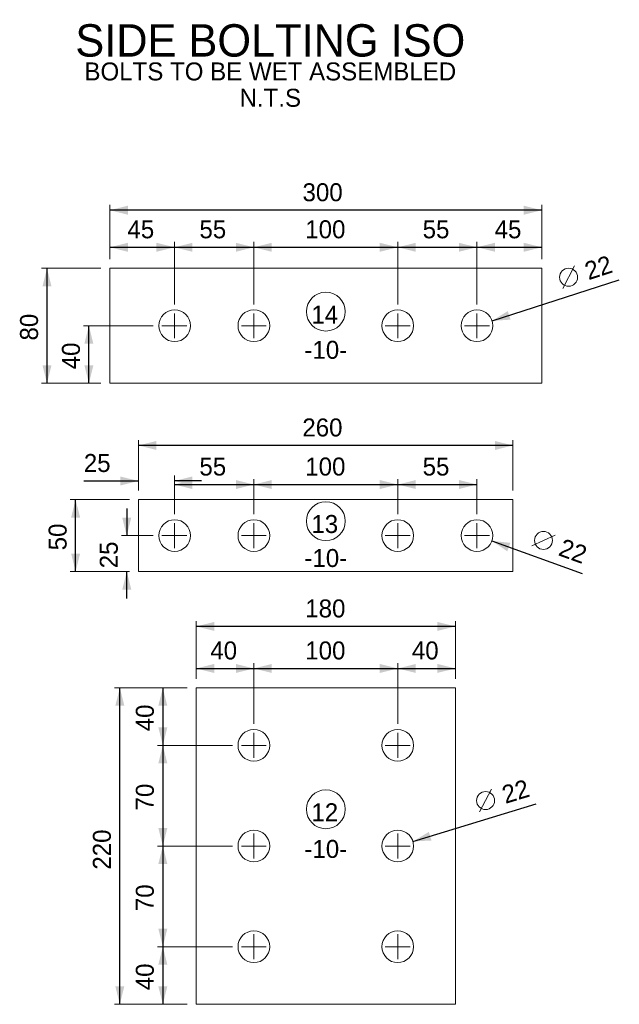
# Model space of a CAD drawing. Header units: millimetres. Extents: x -33820 to -12795, y -745548 to -730698.
# Tile 14 of 25: x -23777 to -21695, y -738752 to -735330. Entities that reach past the tile are written whole.
import ezdxf
from ezdxf.enums import TextEntityAlignment as Align

# ---------------------------------------------------------------- set-up
doc = ezdxf.new("R2010")
doc.units = ezdxf.units.MM
doc.header["$MEASUREMENT"] = 0
doc.linetypes.add('DGN Style 4', pattern=[476.125756, 237.914182, -118.957091, 0.297393, -118.957091])
doc.linetypes.add('DGN Style 5', pattern=[208.174909, 89.217818, -118.957091])
doc.styles.add('Style-ENGINEERING', font='ENGINEERING.shx')
doc.styles.add('Style-ENGINEERING_0', font='ENGINEERING.shx')
doc.dimstyles.new('MetricMM', dxfattribs={"dimtxt": 3, "dimasz": 3, "dimexe": 1.5, "dimexo": 1.5, "dimgap": 1.5, "dimtad": 1, "dimdec": 0, "dimzin": 7, "dimtxsty": 'Style-ENGINEERING_0', "dimcen": 0.09, "dimclrd": 1, "dimclre": 1, "dimclrt": 7, "dimadec": 0, "dimazin": 3, "dimtfac": 1, "dimtdec": 0, "dimtofl": 0, "dimtmove": 0, "dimatfit": 3, "dimfxl": 1, "dimtzin": 7, "dimlwd": -1, "dimlwe": 0, "dimarcsym": 0})

# ---------------------------------------------------------------- blocks, each defined once
blk = doc.blocks.new('*U525')
at = {"color": 1, "linetype": 'DGN Style 4', "lineweight": 0}
for p, q in [((-699.7, 57.7), (-699.7, -57.7)), ((-332.5, 57.7), (-332.5, -57.7)), ((333.5, 57.7), (333.5, -57.7)), ((699.8, 57.7), (699.8, -57.7)), ((-757.5, 0), (-642, 0)), ((-390.3, 0), (-274.8, 0)), ((275.7, 0), (391.2, 0)), ((642, 0), (757.5, 0))]:
    blk.add_line(p, q, dxfattribs=at)
blk = doc.blocks.new('*U526')
at = {"color": 1, "linetype": 'DGN Style 4', "lineweight": 0}
for p, q in [((-699.7, 57.7), (-699.7, -57.7)), ((-332.5, 57.7), (-332.5, -57.7)), ((333.5, 57.7), (333.5, -57.7)), ((699.8, 57.7), (699.8, -57.7)), ((-757.5, 0), (-642, 0)), ((-390.3, 0), (-274.8, 0)), ((275.7, 0), (391.2, 0)), ((642, 0), (757.5, 0))]:
    blk.add_line(p, q, dxfattribs=at)
blk = doc.blocks.new('*D565')
at = {"color": 1, "linetype": 'Continuous', "lineweight": 0, "transparency": 16777216}
for p, q in [((-156.5, 1959.7), (-156.5, 2020)), ((67.8, 1802.8), (67.8, 2020))]:
    blk.add_line(p, q, dxfattribs=at)
at = {"color": 1, "linetype": 'Continuous', "transparency": 16777216}
blk.add_line((-156.5, 2001.2), (67.8, 2001.2), dxfattribs=at)
at = {"color": 1, "linetype": 'Continuous', "lineweight": 0, "transparency": 16777216}
blk.add_solid([(-94, 1985.6), (-156.5, 2001.2), (-94, 2016.8)], dxfattribs=at)
at = {"color": 1, "linetype": 'Continuous', "lineweight": 0, "transparency": 16777216, "extrusion": (0, 0, -1)}
blk.add_solid([(-5.3, 2016.8), (-67.8, 2001.2), (-5.3, 1985.6)], dxfattribs=at)
at = {"layer": 'Defpoints', "color": 7, "linetype": 'Continuous', "lineweight": 0, "transparency": 16777216}
for p in [(-44.3, 2001.2), (67.8, 2001.2), (-156.5, 1928.4), (67.8, 1771.5)]:
    blk.add_point(p, dxfattribs=at)
at = {"color": 7, "linetype": 'Continuous', "lineweight": 0, "transparency": 16777216, "style": 'Style-ENGINEERING'}
blk.add_text('45', height=62.5, dxfattribs=at).set_placement((-95.5, 2063.7), align=Align.MIDDLE_LEFT)
blk = doc.blocks.new('*D566')
at = {"color": 1, "linetype": 'Continuous', "lineweight": 0, "transparency": 16777216}
for p, q in [((67.8, 1802.8), (67.8, 2020)), ((343.5, 1802.8), (343.5, 2020))]:
    blk.add_line(p, q, dxfattribs=at)
at = {"color": 1, "linetype": 'Continuous', "transparency": 16777216}
blk.add_line((67.8, 2001.2), (343.5, 2001.2), dxfattribs=at)
at = {"color": 1, "linetype": 'Continuous', "lineweight": 0, "transparency": 16777216}
blk.add_solid([(130.3, 1985.6), (67.8, 2001.2), (130.3, 2016.8)], dxfattribs=at)
at = {"color": 1, "linetype": 'Continuous', "lineweight": 0, "transparency": 16777216, "extrusion": (0, 0, -1)}
blk.add_solid([(-281, 2016.8), (-343.5, 2001.2), (-281, 1985.6)], dxfattribs=at)
at = {"layer": 'Defpoints', "color": 7, "linetype": 'Continuous', "lineweight": 0, "transparency": 16777216}
for p in [(205.7, 2001.2), (343.5, 2001.2), (67.8, 1771.5), (343.5, 1771.5)]:
    blk.add_point(p, dxfattribs=at)
at = {"color": 7, "linetype": 'Continuous', "lineweight": 0, "transparency": 16777216, "style": 'Style-ENGINEERING'}
blk.add_text('55', height=62.5, dxfattribs=at).set_placement((154.5, 2063.7), align=Align.MIDDLE_LEFT)
blk = doc.blocks.new('*D567')
at = {"color": 1, "linetype": 'Continuous', "lineweight": 0, "transparency": 16777216}
for p, q in [((343.5, 1802.8), (343.5, 2020)), ((843.5, 1802.8), (843.5, 2020))]:
    blk.add_line(p, q, dxfattribs=at)
at = {"color": 1, "linetype": 'Continuous', "transparency": 16777216}
blk.add_line((343.5, 2001.2), (843.5, 2001.2), dxfattribs=at)
at = {"color": 1, "linetype": 'Continuous', "lineweight": 0, "transparency": 16777216}
blk.add_solid([(406, 1985.6), (343.5, 2001.2), (406, 2016.8)], dxfattribs=at)
at = {"color": 1, "linetype": 'Continuous', "lineweight": 0, "transparency": 16777216, "extrusion": (0, 0, -1)}
blk.add_solid([(-781, 2016.8), (-843.5, 2001.2), (-781, 1985.6)], dxfattribs=at)
at = {"layer": 'Defpoints', "color": 7, "linetype": 'Continuous', "lineweight": 0, "transparency": 16777216}
for p in [(593.5, 2001.2), (843.5, 2001.2), (343.5, 1771.5), (843.5, 1771.5)]:
    blk.add_point(p, dxfattribs=at)
at = {"color": 7, "linetype": 'Continuous', "lineweight": 0, "transparency": 16777216, "style": 'Style-ENGINEERING'}
blk.add_text('100', height=62.5, dxfattribs=at).set_placement((522.2, 2063.7), align=Align.MIDDLE_LEFT)
blk = doc.blocks.new('*D568')
at = {"color": 1, "linetype": 'Continuous', "lineweight": 0, "transparency": 16777216}
for p, q in [((843.5, 1802.8), (843.5, 2020)), ((1118.5, 1802.8), (1118.5, 2020))]:
    blk.add_line(p, q, dxfattribs=at)
at = {"color": 1, "linetype": 'Continuous', "transparency": 16777216}
blk.add_line((843.5, 2001.2), (1118.5, 2001.2), dxfattribs=at)
at = {"color": 1, "linetype": 'Continuous', "lineweight": 0, "transparency": 16777216}
blk.add_solid([(906, 1985.6), (843.5, 2001.2), (906, 2016.8)], dxfattribs=at)
at = {"color": 1, "linetype": 'Continuous', "lineweight": 0, "transparency": 16777216, "extrusion": (0, 0, -1)}
blk.add_solid([(-1056, 2016.8), (-1118.5, 2001.2), (-1056, 1985.6)], dxfattribs=at)
at = {"layer": 'Defpoints', "color": 7, "linetype": 'Continuous', "lineweight": 0, "transparency": 16777216}
for p in [(981, 2001.2), (1118.5, 2001.2), (843.5, 1771.5), (1118.5, 1771.5)]:
    blk.add_point(p, dxfattribs=at)
at = {"color": 7, "linetype": 'Continuous', "lineweight": 0, "transparency": 16777216, "style": 'Style-ENGINEERING'}
blk.add_text('55', height=62.5, dxfattribs=at).set_placement((929.8, 2063.7), align=Align.MIDDLE_LEFT)
blk = doc.blocks.new('*D569')
at = {"color": 1, "linetype": 'Continuous', "lineweight": 0, "transparency": 16777216}
for p, q in [((1118.5, 1802.8), (1118.5, 2020)), ((1343.5, 1959.7), (1343.5, 2020))]:
    blk.add_line(p, q, dxfattribs=at)
at = {"color": 1, "linetype": 'Continuous', "transparency": 16777216}
blk.add_line((1118.5, 2001.2), (1343.5, 2001.2), dxfattribs=at)
at = {"color": 1, "linetype": 'Continuous', "lineweight": 0, "transparency": 16777216}
blk.add_solid([(1181, 1985.6), (1118.5, 2001.2), (1181, 2016.8)], dxfattribs=at)
at = {"color": 1, "linetype": 'Continuous', "lineweight": 0, "transparency": 16777216, "extrusion": (0, 0, -1)}
blk.add_solid([(-1281, 2016.8), (-1343.5, 2001.2), (-1281, 1985.6)], dxfattribs=at)
at = {"layer": 'Defpoints', "color": 7, "linetype": 'Continuous', "lineweight": 0, "transparency": 16777216}
for p in [(1231, 2001.2), (1343.5, 2001.2), (1343.5, 1928.4), (1118.5, 1771.5)]:
    blk.add_point(p, dxfattribs=at)
at = {"color": 7, "linetype": 'Continuous', "lineweight": 0, "transparency": 16777216, "style": 'Style-ENGINEERING'}
blk.add_text('45', height=62.5, dxfattribs=at).set_placement((1179.8, 2063.7), align=Align.MIDDLE_LEFT)
blk = doc.blocks.new('*D570')
at = {"color": 1, "linetype": 'Continuous', "lineweight": 0, "transparency": 16777216}
for p, q in [((-156.5, 1959.7), (-156.5, 2148.8)), ((1343.5, 1959.7), (1343.5, 2148.8))]:
    blk.add_line(p, q, dxfattribs=at)
at = {"color": 1, "linetype": 'Continuous', "transparency": 16777216}
blk.add_line((1343.5, 2130), (-156.5, 2130), dxfattribs=at)
at = {"color": 1, "linetype": 'Continuous', "lineweight": 0, "transparency": 16777216}
blk.add_solid([(-94, 2114.4), (-156.5, 2130), (-94, 2145.7)], dxfattribs=at)
at = {"color": 1, "linetype": 'Continuous', "lineweight": 0, "transparency": 16777216, "extrusion": (0, 0, -1)}
blk.add_solid([(-1281, 2145.7), (-1343.5, 2130), (-1281, 2114.4)], dxfattribs=at)
at = {"layer": 'Defpoints', "color": 7, "linetype": 'Continuous', "lineweight": 0, "transparency": 16777216}
for p in [(-156.5, 2130), (593.5, 2130), (-156.5, 1928.4), (1343.5, 1928.4)]:
    blk.add_point(p, dxfattribs=at)
at = {"color": 7, "linetype": 'Continuous', "lineweight": 0, "transparency": 16777216, "style": 'Style-ENGINEERING'}
blk.add_text('300', height=62.5, dxfattribs=at).set_placement((512.6, 2192.5), align=Align.MIDDLE_LEFT)
blk = doc.blocks.new('*D571')
at = {"color": 1, "linetype": 'Continuous', "lineweight": 0, "transparency": 16777216}
for p, q in [((-187.7, 1928.4), (-393.5, 1928.4)), ((-187.7, 1528.4), (-393.5, 1528.4))]:
    blk.add_line(p, q, dxfattribs=at)
at = {"color": 1, "linetype": 'Continuous', "transparency": 16777216}
blk.add_line((-374.8, 1528.4), (-374.8, 1928.4), dxfattribs=at)
at = {"color": 1, "linetype": 'Continuous', "lineweight": 0, "transparency": 16777216, "extrusion": (0, 0, -1)}
blk.add_solid([(390.4, 1865.9), (374.8, 1928.4), (359.2, 1865.9)], dxfattribs=at)
at = {"color": 1, "linetype": 'Continuous', "lineweight": 0, "transparency": 16777216}
blk.add_solid([(-359.2, 1590.9), (-374.8, 1528.4), (-390.4, 1590.9)], dxfattribs=at)
at = {"layer": 'Defpoints', "color": 7, "linetype": 'Continuous', "lineweight": 0, "transparency": 16777216}
for p in [(-374.8, 1928.4), (-156.5, 1928.4), (-374.8, 1728.4), (-156.5, 1528.4)]:
    blk.add_point(p, dxfattribs=at)
at = {"color": 7, "linetype": 'Continuous', "lineweight": 0, "transparency": 16777216, "style": 'Style-ENGINEERING'}
blk.add_text('80', height=62.5, rotation=90, dxfattribs=at).set_placement((-437.3, 1677.2), align=Align.MIDDLE_LEFT)
blk = doc.blocks.new('*D572')
at = {"color": 1, "linetype": 'Continuous', "lineweight": 0, "transparency": 16777216}
for p, q in [((-6.7, 1728.2), (-248.1, 1728.2)), ((-187.7, 1528.4), (-248.1, 1528.4))]:
    blk.add_line(p, q, dxfattribs=at)
at = {"color": 1, "linetype": 'Continuous', "transparency": 16777216}
blk.add_line((-229.3, 1528.4), (-229.3, 1728.2), dxfattribs=at)
at = {"color": 1, "linetype": 'Continuous', "lineweight": 0, "transparency": 16777216, "extrusion": (0, 0, -1)}
blk.add_solid([(244.9, 1665.7), (229.3, 1728.2), (213.7, 1665.7)], dxfattribs=at)
at = {"color": 1, "linetype": 'Continuous', "lineweight": 0, "transparency": 16777216}
blk.add_solid([(-213.7, 1590.9), (-229.3, 1528.4), (-244.9, 1590.9)], dxfattribs=at)
at = {"layer": 'Defpoints', "color": 7, "linetype": 'Continuous', "lineweight": 0, "transparency": 16777216}
for p in [(-229.3, 1728.2), (24.5, 1728.2), (-229.3, 1628.3), (-156.5, 1528.4)]:
    blk.add_point(p, dxfattribs=at)
at = {"color": 7, "linetype": 'Continuous', "lineweight": 0, "transparency": 16777216, "style": 'Style-ENGINEERING'}
blk.add_text('40', height=62.5, rotation=90, dxfattribs=at).set_placement((-291.8, 1577.1), align=Align.MIDDLE_LEFT)
blk = doc.blocks.new('*D573')
at = {"color": 1, "linetype": 'Continuous', "lineweight": 0, "transparency": 16777216}
for p, q in [((-57.2, 1155.5), (-57.2, 1331.2)), ((1243.5, 1155.5), (1243.5, 1331.2))]:
    blk.add_line(p, q, dxfattribs=at)
at = {"color": 1, "linetype": 'Continuous', "transparency": 16777216}
blk.add_line((1243.5, 1312.5), (-57.2, 1312.5), dxfattribs=at)
at = {"color": 1, "linetype": 'Continuous', "lineweight": 0, "transparency": 16777216}
blk.add_solid([(5.3, 1296.8), (-57.2, 1312.5), (5.3, 1328.1)], dxfattribs=at)
at = {"color": 1, "linetype": 'Continuous', "lineweight": 0, "transparency": 16777216, "extrusion": (0, 0, -1)}
blk.add_solid([(-1181, 1328.1), (-1243.5, 1312.5), (-1181, 1296.8)], dxfattribs=at)
at = {"layer": 'Defpoints', "color": 7, "linetype": 'Continuous', "lineweight": 0, "transparency": 16777216}
for p in [(-57.2, 1312.5), (593.2, 1312.5), (-57.2, 1124.2), (1243.5, 1124.2)]:
    blk.add_point(p, dxfattribs=at)
at = {"color": 7, "linetype": 'Continuous', "lineweight": 0, "transparency": 16777216, "style": 'Style-ENGINEERING'}
blk.add_text('260', height=62.5, dxfattribs=at).set_placement((512, 1375), align=Align.MIDDLE_LEFT)
blk = doc.blocks.new('*D574')
at = {"color": 1, "linetype": 'Continuous', "lineweight": 0, "transparency": 16777216}
for p, q in [((-88.4, 1124.2), (-294.2, 1124.2)), ((-88.4, 874.2), (-294.2, 874.2))]:
    blk.add_line(p, q, dxfattribs=at)
at = {"color": 1, "linetype": 'Continuous', "transparency": 16777216}
blk.add_line((-275.5, 874.2), (-275.5, 1124.2), dxfattribs=at)
at = {"color": 1, "linetype": 'Continuous', "lineweight": 0, "transparency": 16777216, "extrusion": (0, 0, -1)}
blk.add_solid([(291.1, 1061.7), (275.5, 1124.2), (259.8, 1061.7)], dxfattribs=at)
at = {"color": 1, "linetype": 'Continuous', "lineweight": 0, "transparency": 16777216}
blk.add_solid([(-259.8, 936.7), (-275.5, 874.2), (-291.1, 936.7)], dxfattribs=at)
at = {"layer": 'Defpoints', "color": 7, "linetype": 'Continuous', "lineweight": 0, "transparency": 16777216}
for p in [(-275.5, 1124.2), (-57.2, 1124.2), (-275.5, 999.2), (-57.2, 874.2)]:
    blk.add_point(p, dxfattribs=at)
at = {"color": 7, "linetype": 'Continuous', "lineweight": 0, "transparency": 16777216, "style": 'Style-ENGINEERING'}
blk.add_text('50', height=62.5, rotation=90, dxfattribs=at).set_placement((-338, 948), align=Align.MIDDLE_LEFT)
blk = doc.blocks.new('*D575')
at = {"color": 1, "linetype": 'Continuous', "lineweight": 0, "transparency": 16777216}
for p, q in [((67.8, 1073.8), (67.8, 1195.5)), ((343.5, 1073.8), (343.5, 1195.5))]:
    blk.add_line(p, q, dxfattribs=at)
at = {"color": 1, "linetype": 'Continuous', "transparency": 16777216}
blk.add_line((67.8, 1176.7), (343.5, 1176.7), dxfattribs=at)
at = {"color": 1, "linetype": 'Continuous', "lineweight": 0, "transparency": 16777216}
blk.add_solid([(130.3, 1161.1), (67.8, 1176.7), (130.3, 1192.3)], dxfattribs=at)
at = {"color": 1, "linetype": 'Continuous', "lineweight": 0, "transparency": 16777216, "extrusion": (0, 0, -1)}
blk.add_solid([(-281, 1192.3), (-343.5, 1176.7), (-281, 1161.1)], dxfattribs=at)
at = {"layer": 'Defpoints', "color": 7, "linetype": 'Continuous', "lineweight": 0, "transparency": 16777216}
for p in [(205.7, 1176.7), (343.5, 1176.7), (67.8, 1042.6), (343.5, 1042.6)]:
    blk.add_point(p, dxfattribs=at)
at = {"color": 7, "linetype": 'Continuous', "lineweight": 0, "transparency": 16777216, "style": 'Style-ENGINEERING'}
blk.add_text('55', height=62.5, dxfattribs=at).set_placement((154.5, 1239.2), align=Align.MIDDLE_LEFT)
blk = doc.blocks.new('*D576')
at = {"color": 1, "linetype": 'Continuous', "lineweight": 0, "transparency": 16777216}
for p, q in [((343.5, 1073.8), (343.5, 1195.5)), ((843.5, 1073.8), (843.5, 1195.5))]:
    blk.add_line(p, q, dxfattribs=at)
at = {"color": 1, "linetype": 'Continuous', "transparency": 16777216}
blk.add_line((343.5, 1176.7), (843.5, 1176.7), dxfattribs=at)
at = {"color": 1, "linetype": 'Continuous', "lineweight": 0, "transparency": 16777216}
blk.add_solid([(406, 1161.1), (343.5, 1176.7), (406, 1192.3)], dxfattribs=at)
at = {"color": 1, "linetype": 'Continuous', "lineweight": 0, "transparency": 16777216, "extrusion": (0, 0, -1)}
blk.add_solid([(-781, 1192.3), (-843.5, 1176.7), (-781, 1161.1)], dxfattribs=at)
at = {"layer": 'Defpoints', "color": 7, "linetype": 'Continuous', "lineweight": 0, "transparency": 16777216}
for p in [(593.5, 1176.7), (843.5, 1176.7), (343.5, 1042.6), (843.5, 1042.6)]:
    blk.add_point(p, dxfattribs=at)
at = {"color": 7, "linetype": 'Continuous', "lineweight": 0, "transparency": 16777216, "style": 'Style-ENGINEERING'}
blk.add_text('100', height=62.5, dxfattribs=at).set_placement((522.2, 1239.2), align=Align.MIDDLE_LEFT)
blk = doc.blocks.new('*D577')
at = {"color": 1, "linetype": 'Continuous', "lineweight": 0, "transparency": 16777216}
for p, q in [((843.5, 1073.8), (843.5, 1195.5)), ((1118.5, 1073.8), (1118.5, 1195.5))]:
    blk.add_line(p, q, dxfattribs=at)
at = {"color": 1, "linetype": 'Continuous', "transparency": 16777216}
blk.add_line((843.5, 1176.7), (1118.5, 1176.7), dxfattribs=at)
at = {"color": 1, "linetype": 'Continuous', "lineweight": 0, "transparency": 16777216}
blk.add_solid([(906, 1161.1), (843.5, 1176.7), (906, 1192.3)], dxfattribs=at)
at = {"color": 1, "linetype": 'Continuous', "lineweight": 0, "transparency": 16777216, "extrusion": (0, 0, -1)}
blk.add_solid([(-1056, 1192.3), (-1118.5, 1176.7), (-1056, 1161.1)], dxfattribs=at)
at = {"layer": 'Defpoints', "color": 7, "linetype": 'Continuous', "lineweight": 0, "transparency": 16777216}
for p in [(981, 1176.7), (1118.5, 1176.7), (843.5, 1042.6), (1118.5, 1042.6)]:
    blk.add_point(p, dxfattribs=at)
at = {"color": 7, "linetype": 'Continuous', "lineweight": 0, "transparency": 16777216, "style": 'Style-ENGINEERING'}
blk.add_text('55', height=62.5, dxfattribs=at).set_placement((929.8, 1239.2), align=Align.MIDDLE_LEFT)
blk = doc.blocks.new('*D578')
at = {"color": 1, "linetype": 'Continuous', "lineweight": 0, "transparency": 16777216}
for p, q in [((143.5, 501.5), (143.5, 556.2)), ((343.5, 344.9), (343.5, 556.2))]:
    blk.add_line(p, q, dxfattribs=at)
at = {"color": 1, "linetype": 'Continuous', "transparency": 16777216}
blk.add_line((143.5, 537.5), (343.5, 537.5), dxfattribs=at)
at = {"color": 1, "linetype": 'Continuous', "lineweight": 0, "transparency": 16777216}
blk.add_solid([(206, 521.9), (143.5, 537.5), (206, 553.1)], dxfattribs=at)
at = {"color": 1, "linetype": 'Continuous', "lineweight": 0, "transparency": 16777216, "extrusion": (0, 0, -1)}
blk.add_solid([(-281, 553.1), (-343.5, 537.5), (-281, 521.9)], dxfattribs=at)
at = {"layer": 'Defpoints', "color": 7, "linetype": 'Continuous', "lineweight": 0, "transparency": 16777216}
for p in [(243.5, 537.5), (343.5, 537.5), (143.5, 470.3), (343.5, 313.6)]:
    blk.add_point(p, dxfattribs=at)
at = {"color": 7, "linetype": 'Continuous', "lineweight": 0, "transparency": 16777216, "style": 'Style-ENGINEERING'}
blk.add_text('40', height=62.5, dxfattribs=at).set_placement((192.3, 600), align=Align.MIDDLE_LEFT)
blk = doc.blocks.new('*D579')
at = {"color": 1, "linetype": 'Continuous', "lineweight": 0, "transparency": 16777216}
for p, q in [((343.5, 344.9), (343.5, 556.2)), ((843.5, 344.9), (843.5, 556.2))]:
    blk.add_line(p, q, dxfattribs=at)
at = {"color": 1, "linetype": 'Continuous', "transparency": 16777216}
blk.add_line((343.5, 537.5), (843.5, 537.5), dxfattribs=at)
at = {"color": 1, "linetype": 'Continuous', "lineweight": 0, "transparency": 16777216}
blk.add_solid([(406, 521.9), (343.5, 537.5), (406, 553.1)], dxfattribs=at)
at = {"color": 1, "linetype": 'Continuous', "lineweight": 0, "transparency": 16777216, "extrusion": (0, 0, -1)}
blk.add_solid([(-781, 553.1), (-843.5, 537.5), (-781, 521.9)], dxfattribs=at)
at = {"layer": 'Defpoints', "color": 7, "linetype": 'Continuous', "lineweight": 0, "transparency": 16777216}
for p in [(593.5, 537.5), (843.5, 537.5), (343.5, 313.6), (843.5, 313.6)]:
    blk.add_point(p, dxfattribs=at)
at = {"color": 7, "linetype": 'Continuous', "lineweight": 0, "transparency": 16777216, "style": 'Style-ENGINEERING'}
blk.add_text('100', height=62.5, dxfattribs=at).set_placement((522.2, 600), align=Align.MIDDLE_LEFT)
blk = doc.blocks.new('*D580')
at = {"color": 1, "linetype": 'Continuous', "lineweight": 0, "transparency": 16777216}
for p, q in [((843.5, 344.9), (843.5, 556.2)), ((1043.5, 501.5), (1043.5, 556.2))]:
    blk.add_line(p, q, dxfattribs=at)
at = {"color": 1, "linetype": 'Continuous', "transparency": 16777216}
blk.add_line((843.5, 537.5), (1043.5, 537.5), dxfattribs=at)
at = {"color": 1, "linetype": 'Continuous', "lineweight": 0, "transparency": 16777216}
blk.add_solid([(906, 521.9), (843.5, 537.5), (906, 553.1)], dxfattribs=at)
at = {"color": 1, "linetype": 'Continuous', "lineweight": 0, "transparency": 16777216, "extrusion": (0, 0, -1)}
blk.add_solid([(-981, 553.1), (-1043.5, 537.5), (-981, 521.9)], dxfattribs=at)
at = {"layer": 'Defpoints', "color": 7, "linetype": 'Continuous', "lineweight": 0, "transparency": 16777216}
for p in [(943.5, 537.5), (1043.5, 537.5), (1043.5, 470.3), (843.5, 313.6)]:
    blk.add_point(p, dxfattribs=at)
at = {"color": 7, "linetype": 'Continuous', "lineweight": 0, "transparency": 16777216, "style": 'Style-ENGINEERING'}
blk.add_text('40', height=62.5, dxfattribs=at).set_placement((892.3, 600), align=Align.MIDDLE_LEFT)
blk = doc.blocks.new('*D581')
at = {"color": 1, "linetype": 'Continuous', "lineweight": 0, "transparency": 16777216}
for p, q in [((143.5, 501.5), (143.5, 702.2)), ((1043.5, 501.5), (1043.5, 702.2))]:
    blk.add_line(p, q, dxfattribs=at)
at = {"color": 1, "linetype": 'Continuous', "transparency": 16777216}
blk.add_line((1043.5, 683.5), (143.5, 683.5), dxfattribs=at)
at = {"color": 1, "linetype": 'Continuous', "lineweight": 0, "transparency": 16777216}
blk.add_solid([(206, 667.9), (143.5, 683.5), (206, 699.1)], dxfattribs=at)
at = {"color": 1, "linetype": 'Continuous', "lineweight": 0, "transparency": 16777216, "extrusion": (0, 0, -1)}
blk.add_solid([(-981, 699.1), (-1043.5, 683.5), (-981, 667.9)], dxfattribs=at)
at = {"layer": 'Defpoints', "color": 7, "linetype": 'Continuous', "lineweight": 0, "transparency": 16777216}
for p in [(143.5, 683.5), (593.5, 683.5), (143.5, 470.3), (1043.5, 470.3)]:
    blk.add_point(p, dxfattribs=at)
at = {"color": 7, "linetype": 'Continuous', "lineweight": 0, "transparency": 16777216, "style": 'Style-ENGINEERING'}
blk.add_text('180', height=62.5, dxfattribs=at).set_placement((522.2, 746), align=Align.MIDDLE_LEFT)
blk = doc.blocks.new('*D582')
at = {"color": 1, "linetype": 'Continuous', "lineweight": 0, "transparency": 16777216}
for p, q in [((112.3, 470.3), (8.6, 470.3)), ((268.9, 270.3), (8.6, 270.3))]:
    blk.add_line(p, q, dxfattribs=at)
at = {"color": 1, "linetype": 'Continuous', "transparency": 16777216}
blk.add_line((27.4, 470.3), (27.4, 270.3), dxfattribs=at)
at = {"color": 1, "linetype": 'Continuous', "lineweight": 0, "transparency": 16777216, "extrusion": (0, 0, -1)}
blk.add_solid([(-11.8, 407.8), (-27.4, 470.3), (-43, 407.8)], dxfattribs=at)
at = {"color": 1, "linetype": 'Continuous', "lineweight": 0, "transparency": 16777216}
blk.add_solid([(43, 332.8), (27.4, 270.3), (11.8, 332.8)], dxfattribs=at)
at = {"layer": 'Defpoints', "color": 7, "linetype": 'Continuous', "lineweight": 0, "transparency": 16777216}
for p in [(143.5, 470.3), (27.4, 370.3), (27.4, 270.3), (300.2, 270.3)]:
    blk.add_point(p, dxfattribs=at)
at = {"color": 7, "linetype": 'Continuous', "lineweight": 0, "transparency": 16777216, "style": 'Style-ENGINEERING'}
blk.add_text('40', height=62.5, rotation=90, dxfattribs=at).set_placement((-35.1, 319.1), align=Align.MIDDLE_LEFT)
blk = doc.blocks.new('*D583')
at = {"color": 1, "linetype": 'Continuous', "lineweight": 0, "transparency": 16777216}
for p, q in [((268.9, 270.3), (8.6, 270.3)), ((268.9, -79.7), (8.6, -79.7))]:
    blk.add_line(p, q, dxfattribs=at)
at = {"color": 1, "linetype": 'Continuous', "transparency": 16777216}
blk.add_line((27.4, 270.3), (27.4, -79.7), dxfattribs=at)
at = {"color": 1, "linetype": 'Continuous', "lineweight": 0, "transparency": 16777216, "extrusion": (0, 0, -1)}
blk.add_solid([(-11.8, 207.8), (-27.4, 270.3), (-43, 207.8)], dxfattribs=at)
at = {"color": 1, "linetype": 'Continuous', "lineweight": 0, "transparency": 16777216}
blk.add_solid([(43, -17.2), (27.4, -79.7), (11.8, -17.2)], dxfattribs=at)
at = {"layer": 'Defpoints', "color": 7, "linetype": 'Continuous', "lineweight": 0, "transparency": 16777216}
for p in [(300.2, 270.3), (27.4, 95.3), (27.4, -79.7), (300.2, -79.7)]:
    blk.add_point(p, dxfattribs=at)
at = {"color": 7, "linetype": 'Continuous', "lineweight": 0, "transparency": 16777216, "style": 'Style-ENGINEERING'}
blk.add_text('70', height=62.5, rotation=90, dxfattribs=at).set_placement((-35.1, 44.1), align=Align.MIDDLE_LEFT)
blk = doc.blocks.new('*D584')
at = {"color": 1, "linetype": 'Continuous', "lineweight": 0, "transparency": 16777216}
for p, q in [((268.9, -79.7), (8.6, -79.7)), ((268.9, -429.7), (8.6, -429.7))]:
    blk.add_line(p, q, dxfattribs=at)
at = {"color": 1, "linetype": 'Continuous', "transparency": 16777216}
blk.add_line((27.4, -79.7), (27.4, -429.7), dxfattribs=at)
at = {"color": 1, "linetype": 'Continuous', "lineweight": 0, "transparency": 16777216, "extrusion": (0, 0, -1)}
blk.add_solid([(-11.8, -142.2), (-27.4, -79.7), (-43, -142.2)], dxfattribs=at)
at = {"color": 1, "linetype": 'Continuous', "lineweight": 0, "transparency": 16777216}
blk.add_solid([(43, -367.2), (27.4, -429.7), (11.8, -367.2)], dxfattribs=at)
at = {"layer": 'Defpoints', "color": 7, "linetype": 'Continuous', "lineweight": 0, "transparency": 16777216}
for p in [(300.2, -79.7), (27.4, -254.7), (27.4, -429.7), (300.2, -429.7)]:
    blk.add_point(p, dxfattribs=at)
at = {"color": 7, "linetype": 'Continuous', "lineweight": 0, "transparency": 16777216, "style": 'Style-ENGINEERING'}
blk.add_text('70', height=62.5, rotation=90, dxfattribs=at).set_placement((-35.1, -305.9), align=Align.MIDDLE_LEFT)
blk = doc.blocks.new('*D585')
at = {"color": 1, "linetype": 'Continuous', "lineweight": 0, "transparency": 16777216}
for p, q in [((268.9, -429.7), (8.6, -429.7)), ((112.3, -629.7), (8.6, -629.7))]:
    blk.add_line(p, q, dxfattribs=at)
at = {"color": 1, "linetype": 'Continuous', "transparency": 16777216}
blk.add_line((27.4, -429.7), (27.4, -629.7), dxfattribs=at)
at = {"color": 1, "linetype": 'Continuous', "lineweight": 0, "transparency": 16777216, "extrusion": (0, 0, -1)}
blk.add_solid([(-11.8, -492.2), (-27.4, -429.7), (-43, -492.2)], dxfattribs=at)
at = {"color": 1, "linetype": 'Continuous', "lineweight": 0, "transparency": 16777216}
blk.add_solid([(43, -567.2), (27.4, -629.7), (11.8, -567.2)], dxfattribs=at)
at = {"layer": 'Defpoints', "color": 7, "linetype": 'Continuous', "lineweight": 0, "transparency": 16777216}
for p in [(300.2, -429.7), (27.4, -529.7), (27.4, -629.7), (143.5, -629.7)]:
    blk.add_point(p, dxfattribs=at)
at = {"color": 7, "linetype": 'Continuous', "lineweight": 0, "transparency": 16777216, "style": 'Style-ENGINEERING'}
blk.add_text('40', height=62.5, rotation=90, dxfattribs=at).set_placement((-35.1, -580.9), align=Align.MIDDLE_LEFT)
blk = doc.blocks.new('*D586')
at = {"color": 1, "linetype": 'Continuous', "lineweight": 0, "transparency": 16777216}
for p, q in [((112.3, 470.3), (-140.6, 470.3)), ((112.3, -629.7), (-140.6, -629.7))]:
    blk.add_line(p, q, dxfattribs=at)
at = {"color": 1, "linetype": 'Continuous', "transparency": 16777216}
blk.add_line((-121.8, -629.7), (-121.8, 470.3), dxfattribs=at)
at = {"color": 1, "linetype": 'Continuous', "lineweight": 0, "transparency": 16777216, "extrusion": (0, 0, -1)}
blk.add_solid([(137.5, 407.8), (121.8, 470.3), (106.2, 407.8)], dxfattribs=at)
at = {"color": 1, "linetype": 'Continuous', "lineweight": 0, "transparency": 16777216}
blk.add_solid([(-106.2, -567.2), (-121.8, -629.7), (-137.5, -567.2)], dxfattribs=at)
at = {"layer": 'Defpoints', "color": 7, "linetype": 'Continuous', "lineweight": 0, "transparency": 16777216}
for p in [(-121.8, 470.3), (143.5, 470.3), (-121.8, -79.7), (143.5, -629.7)]:
    blk.add_point(p, dxfattribs=at)
at = {"color": 7, "linetype": 'Continuous', "lineweight": 0, "transparency": 16777216, "style": 'Style-ENGINEERING'}
blk.add_text('220', height=62.5, rotation=90, dxfattribs=at).set_placement((-184.3, -161.7), align=Align.MIDDLE_LEFT)
blk = doc.blocks.new('*D587')
at = {"color": 7, "linetype": 'Continuous', "lineweight": 0, "transparency": 16777216}
blk.add_line((1416.5, 1857.7), (1456.8, 1936.4), dxfattribs=at)
at = {"color": 1, "linetype": 'Continuous', "transparency": 16777216}
blk.add_line((1170.8, 1745.4), (1612.8, 1888.3), dxfattribs=at)
at = {"color": 7, "linetype": 'Continuous', "lineweight": 0, "transparency": 16777216}
blk.add_circle((1436.7, 1897), 31.2, dxfattribs=at)
at = {"color": 1, "linetype": 'Continuous', "lineweight": 0, "transparency": 16777216}
blk.add_solid([(1235.1, 1749.7), (1170.8, 1745.4), (1225.5, 1779.5)], dxfattribs=at)
at = {"color": 7, "linetype": 'Continuous', "lineweight": 0, "transparency": 16777216, "style": 'Style-ENGINEERING'}
blk.add_text('22', height=62.5, rotation=17.9294, dxfattribs=at).set_placement((1496.1, 1916.3), align=Align.MIDDLE_LEFT)
blk = doc.blocks.new('*D588')
at = {"color": 7, "linetype": 'Continuous', "lineweight": 0, "transparency": 16777216}
blk.add_line((1309.5, 963.6), (1389.5, 1001.2), dxfattribs=at)
at = {"color": 1, "linetype": 'Continuous', "transparency": 16777216}
blk.add_line((1170.2, 980.7), (1483.3, 867.6), dxfattribs=at)
at = {"color": 7, "linetype": 'Continuous', "lineweight": 0, "transparency": 16777216}
blk.add_circle((1349.5, 982.4), 31.2, dxfattribs=at)
at = {"color": 1, "linetype": 'Continuous', "lineweight": 0, "transparency": 16777216, "extrusion": (0, 0, -1)}
blk.add_solid([(-1223.7, 944.8), (-1170.2, 980.7), (-1234.3, 974.2)], dxfattribs=at)
at = {"color": 7, "linetype": 'Continuous', "lineweight": 0, "transparency": 16777216, "style": 'Style-ENGINEERING'}
blk.add_text('22', height=62.5, rotation=340.1232, dxfattribs=at).set_placement((1408.3, 961.1), align=Align.MIDDLE_LEFT)
blk = doc.blocks.new('*D589')
at = {"color": 7, "linetype": 'Continuous', "lineweight": 0, "transparency": 16777216}
blk.add_line((1127.6, 39.4), (1169.2, 117.4), dxfattribs=at)
at = {"color": 1, "linetype": 'Continuous', "transparency": 16777216}
blk.add_line((896.1, -63.7), (1324.4, 66.7), dxfattribs=at)
at = {"color": 7, "linetype": 'Continuous', "lineweight": 0, "transparency": 16777216}
blk.add_circle((1148.4, 78.4), 31.2, dxfattribs=at)
at = {"color": 1, "linetype": 'Continuous', "lineweight": 0, "transparency": 16777216}
blk.add_solid([(960.5, -60.4), (896.1, -63.7), (951.4, -30.6)], dxfattribs=at)
at = {"color": 7, "linetype": 'Continuous', "lineweight": 0, "transparency": 16777216, "style": 'Style-ENGINEERING'}
blk.add_text('22', height=62.5, rotation=16.9323, dxfattribs=at).set_placement((1208.2, 96.6), align=Align.MIDDLE_LEFT)
blk = doc.blocks.new('*D590')
at = {"color": 1, "linetype": 'Continuous', "transparency": 16777216}
for p, q in [((-97.8, 1093), (-97.8, 999.2)), ((-97.8, 780.5), (-97.8, 874.2))]:
    blk.add_line(p, q, dxfattribs=at)
at = {"color": 1, "linetype": 'Continuous', "lineweight": 0, "transparency": 16777216}
for p, q in [((-6.7, 999.2), (-116.6, 999.2)), ((-88.4, 874.2), (-116.6, 874.2))]:
    blk.add_line(p, q, dxfattribs=at)
blk.add_solid([(-82.2, 1061.7), (-97.8, 999.2), (-113.5, 1061.7)], dxfattribs=at)
at = {"color": 1, "linetype": 'Continuous', "lineweight": 0, "transparency": 16777216, "extrusion": (0, 0, -1)}
blk.add_solid([(113.5, 811.7), (97.8, 874.2), (82.2, 811.7)], dxfattribs=at)
at = {"layer": 'Defpoints', "color": 7, "linetype": 'Continuous', "lineweight": 0, "transparency": 16777216}
for p in [(24.5, 999.2), (-97.8, 936.7), (-97.8, 874.2), (-57.2, 874.2)]:
    blk.add_point(p, dxfattribs=at)
at = {"color": 7, "linetype": 'Continuous', "lineweight": 0, "transparency": 16777216, "style": 'Style-ENGINEERING'}
blk.add_text('25', height=62.5, rotation=90, dxfattribs=at).set_placement((-160.3, 885.5), align=Align.MIDDLE_LEFT)
blk = doc.blocks.new('*D591')
at = {"color": 1, "linetype": 'Continuous', "lineweight": 0, "transparency": 16777216}
for p, q in [((-57.2, 1155.5), (-57.2, 1207.7)), ((67.8, 1073.8), (67.8, 1207.7))]:
    blk.add_line(p, q, dxfattribs=at)
at = {"color": 1, "linetype": 'Continuous', "transparency": 16777216}
for p, q in [((-247, 1189), (-57.2, 1189)), ((161.6, 1189), (67.8, 1189))]:
    blk.add_line(p, q, dxfattribs=at)
at = {"color": 1, "linetype": 'Continuous', "lineweight": 0, "transparency": 16777216, "extrusion": (0, 0, -1)}
blk.add_solid([(119.7, 1204.6), (57.2, 1189), (119.7, 1173.3)], dxfattribs=at)
at = {"color": 1, "linetype": 'Continuous', "lineweight": 0, "transparency": 16777216}
blk.add_solid([(130.3, 1173.3), (67.8, 1189), (130.3, 1204.6)], dxfattribs=at)
at = {"layer": 'Defpoints', "color": 7, "linetype": 'Continuous', "lineweight": 0, "transparency": 16777216}
for p in [(-195.9, 1189), (67.8, 1189), (-57.2, 1124.2), (67.8, 1042.6)]:
    blk.add_point(p, dxfattribs=at)
at = {"color": 7, "linetype": 'Continuous', "lineweight": 0, "transparency": 16777216, "style": 'Style-ENGINEERING'}
blk.add_text('25', height=62.5, dxfattribs=at).set_placement((-247, 1251.5), align=Align.MIDDLE_LEFT)
blk = doc.blocks.new('*U327')
at = {"color": 1, "linetype": 'DGN Style 4', "lineweight": 0}
for p, q in [((343.51, 313.61), (343.51, 226.95)), ((843.51, 313.61), (843.51, 226.95)), ((300.19, 270.28), (386.84, 270.28)), ((800.19, 270.28), (886.84, 270.28)), ((343.51, -36.39), (343.51, -123.05)), ((843.51, -36.39), (843.51, -123.05)), ((300.19, -79.72), (386.84, -79.72)), ((800.19, -79.72), (886.84, -79.72)), ((343.51, -386.39), (343.51, -473.05)), ((843.51, -386.39), (843.51, -473.05)), ((300.19, -429.72), (386.84, -429.72)), ((800.19, -429.72), (886.84, -429.72))]:
    blk.add_line(p, q, dxfattribs=at)
at = {"color": 7, "linetype": 'Continuous', "lineweight": 0, "flags": 128}
for points in [[(-156.49, 1928.42), (-156.49, 1528.42), (1343.51, 1528.42), (1343.51, 1928.42), (-156.49, 1928.42)], [(-57.16, 1124.23), (-57.16, 874.23), (1243.51, 874.23), (1243.51, 1124.23), (-57.16, 1124.23)], [(143.51, 470.28), (1043.51, 470.28), (1043.51, -629.72), (143.51, -629.72), (143.51, 470.28)]]:
    blk.add_lwpolyline(points, close=True, dxfattribs=at)
at = {"color": 7, "linetype": 'Continuous', "lineweight": 13}
for centre in [(593.51, 1777.67), (593.51, 1049.45), (593.51, 48.17)]:
    blk.add_circle(centre, 67.57, dxfattribs=at)
at = {"color": 7, "linetype": 'Continuous', "lineweight": 0}
for centre in [(68.51, 1728.42), (343.51, 1728.42), (843.51, 1728.42), (1118.51, 1728.42), (68.51, 999.44), (343.51, 999.44), (843.51, 999.44), (1118.51, 999.44), (343.51, 270.28), (843.51, 270.28), (343.51, -79.72), (843.51, -79.72), (343.51, -429.72), (843.51, -429.72)]:
    blk.add_circle(centre, 55, dxfattribs=at)
at = {"color": 1, "linetype": 'DGN Style 4', "lineweight": 0, "xscale": 0.7507507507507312, "yscale": 0.7507507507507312, "zscale": 0.7507507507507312}
for name, p in [('*U525', (593.17, 1728.19)), ('*U526', (593.17, 999.22))]:
    blk.add_blockref(name, p, dxfattribs=at)
at = {"color": 7, "lineweight": 13, "insert": (400.72, 2719.33), "char_height": 112.5, "width": 4377.6018, "attachment_point": 5, "line_spacing_factor": 0.9, "style": 'Style-ENGINEERING'}
blk.add_mtext('SIDE BOLTING ISO', dxfattribs=at)
at = {"color": 7, "linetype": 'DGN Style 5', "lineweight": 0, "char_height": 62.5, "attachment_point": 5, "line_spacing_factor": 0.6, "style": 'Style-ENGINEERING'}
for s, insert in [('BOLTS TO BE WET ASSEMBLED', (400.72, 2611.91)), ('N.T.S', (400.72, 2520.27)), ('-10-', (593.51, 1644.38)), ('-10-', (593.51, 920.83)), ('-10-', (593.51, -90.14))]:
    blk.add_mtext(s, dxfattribs=dict(at, insert=insert))
at = {"color": 7, "linetype": 'DGN Style 5', "lineweight": 0, "char_height": 62.5, "width": 828.6175, "attachment_point": 5, "line_spacing_factor": 0.6, "style": 'Style-ENGINEERING'}
for s, insert in [('14', (589.85, 1767.25)), ('13', (589.85, 1039.04)), ('12', (589.85, 37.75))]:
    blk.add_mtext(s, dxfattribs=dict(at, insert=insert))
at = {"color": 1, "linetype": 'Continuous'}
for base, p1, p2, angle, picture, middle in [((-156.49, 2130.04), (1343.51, 1928.42), (-156.49, 1928.42), 180, '*D570', (593.51, 2130.04)), ((-374.79, 1928.42), (-156.49, 1528.42), (-156.49, 1928.42), 90, '*D571', (-374.79, 1728.42)), ((-229.32, 1728.2), (-156.49, 1528.42), (24.51, 1728.2), 90, '*D572', (-229.32, 1628.31)), ((-57.16, 1312.46), (1243.51, 1124.23), (-57.16, 1124.23), 180, '*D573', (593.18, 1312.46)), ((-275.46, 1124.23), (-57.16, 874.23), (-57.16, 1124.23), 90, '*D574', (-275.46, 999.23)), ((-97.83, 874.23), (24.51, 999.23), (-57.16, 874.23), 270, '*D590', (-97.83, 936.73)), ((143.51, 683.49), (1043.51, 470.28), (143.51, 470.28), 180, '*D581', (593.51, 683.49)), ((-121.84, 470.28), (143.51, -629.72), (143.51, 470.28), 90, '*D586', (-121.84, -79.72)), ((27.38, 270.28), (143.51, 470.28), (300.19, 270.28), 270, '*D582', (27.38, 370.28)), ((27.38, -79.72), (300.19, 270.28), (300.19, -79.72), 270, '*D583', (27.38, 95.28)), ((27.38, -429.72), (300.19, -79.72), (300.19, -429.72), 270, '*D584', (27.38, -254.72)), ((27.38, -629.72), (300.19, -429.72), (143.51, -629.72), 270, '*D585', (27.38, -529.72))]:
    dim = blk.add_linear_dim(base=base, p1=p1, p2=p2, angle=angle, text='\\FSTANDARD;<>', dimstyle='MetricMM', override={"dimtxt": 62.5, "dimasz": 62.5, "dimexe": 18.75, "dimexo": 31.25, "dimgap": 31.25, "dimlfac": 0.2}, dxfattribs=at)
    dim.commit()
    dim.dimension.update_dxf_attribs({"geometry": picture, "text_midpoint": middle})
for base, p1, p2, picture, middle in [((67.84, 2001.22), (-156.49, 1928.42), (67.84, 1771.53), '*D565', (-44.32, 2001.22)), ((343.51, 2001.22), (67.84, 1771.53), (343.51, 1771.53), '*D566', (205.68, 2001.22)), ((843.51, 2001.22), (343.51, 1771.53), (843.51, 1771.53), '*D567', (593.51, 2001.22)), ((1118.51, 2001.22), (843.51, 1771.53), (1118.51, 1771.53), '*D568', (981.01, 2001.22)), ((1343.51, 2001.22), (1118.51, 1771.53), (1343.51, 1928.42), '*D569', (1231.01, 2001.22)), ((343.51, 1176.71), (67.84, 1042.55), (343.51, 1042.55), '*D575', (205.68, 1176.71)), ((843.51, 1176.71), (343.51, 1042.55), (843.51, 1042.55), '*D576', (593.51, 1176.71)), ((1118.51, 1176.71), (843.51, 1042.55), (1118.51, 1042.55), '*D577', (981.01, 1176.71)), ((343.51, 537.5), (143.51, 470.28), (343.51, 313.61), '*D578', (243.51, 537.5)), ((843.51, 537.5), (343.51, 313.61), (843.51, 313.61), '*D579', (593.51, 537.5)), ((1043.51, 537.5), (843.51, 313.61), (1043.51, 470.28), '*D580', (943.51, 537.5))]:
    dim = blk.add_linear_dim(base=base, p1=p1, p2=p2, text='\\FSTANDARD;<>', dimstyle='MetricMM', override={"dimtxt": 62.5, "dimasz": 62.5, "dimexe": 18.75, "dimexo": 31.25, "dimgap": 31.25, "dimlfac": 0.2}, dxfattribs=at)
    dim.commit()
    dim.dimension.update_dxf_attribs({"geometry": picture, "text_midpoint": middle})
for center, mpoint, picture, middle in [((1118.51, 1728.42), (1170.84, 1745.35), '*D587', (1519.46, 1858.15)), ((1118.51, 999.44), (1170.24, 980.74), '*D588', (1391.05, 900.91)), ((843.51, -79.72), (896.13, -63.7), '*D589', (1230.55, 38.11))]:
    dim = blk.add_radius_dim(center=center, mpoint=mpoint, text='\\FSTANDARD;<>', dimstyle='MetricMM', override={"dimtxt": 62.5, "dimasz": 62.5, "dimexe": 18.75, "dimexo": 31.25, "dimgap": 31.25, "dimlfac": 0.4, "dimse1": 1, "dimse2": 1}, dxfattribs=at)
    dim.commit()
    dim.dimension.update_dxf_attribs({"geometry": picture, "text_midpoint": middle, "dimtype": 132})
dim = blk.add_linear_dim(base=(67.84, 1188.96), p1=(-57.16, 1124.23), p2=(67.84, 1042.55), text='\\FSTANDARD;<>', dimstyle='MetricMM', override={"dimtxt": 62.5, "dimasz": 62.5, "dimexe": 18.75, "dimexo": 31.25, "dimgap": 31.25, "dimlfac": 0.2}, dxfattribs=at)
dim.commit()
dim.dimension.update_dxf_attribs({"geometry": '*D591', "text_midpoint": (-195.86, 1188.96), "dimtype": 128})

msp = doc.modelspace()

# ---------------------------------------------------------------- block references
at = {"color": 7, "linetype": 'Continuous', "lineweight": 13}
msp.add_blockref('*U327', (-23307.55, -738122.65), dxfattribs=at)

doc.saveas('drawing.dxf')
